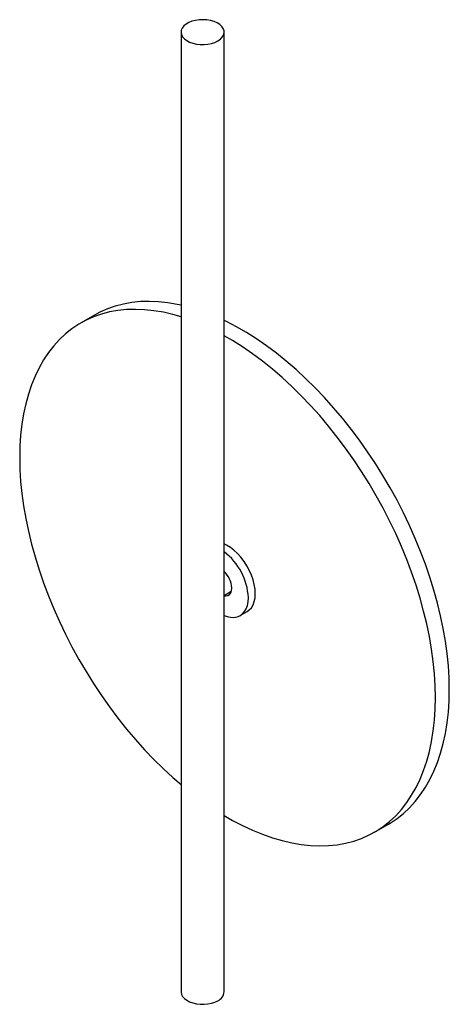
# Paper-space layout '_Isométrica' of a CAD drawing. Header units: millimetres. Extents: x -474 to -255, y -549 to -47.
import ezdxf

# ---------------------------------------------------------------- set-up
doc = ezdxf.new("R2010")
doc.units = ezdxf.units.MM

psp = doc.layouts.new('_Isométrica')

# ---------------------------------------------------------------- linework, layer by layer
at = {"color": 7, "linetype": 'Continuous', "lineweight": 25}
for p, q in [((-391.43, -52.94), (-391.43, -542.86)), ((-369.43, -542.86), (-369.43, -52.94)), ((-435.63, -197.39), (-442.7, -201.47)), ((-369.43, -340.46), (-365.8, -338.37)), ((-366.14, -338.56), (-365.88, -338.62)), ((-361.24, -350.74), (-357.71, -348.7)), ((-292.71, -461.29), (-285.64, -457.21))]:
    psp.add_line(p, q, dxfattribs=at)
at = {"color": 7, "linetype": 'Continuous', "lineweight": 25, "flags": 128}
for points in [[(-372.65, -57.43), (-371.39, -56.56), (-370.42, -55.56), (-369.77, -54.49), (-369.46, -53.37), (-369.5, -52.23), (-369.9, -51.11), (-370.63, -50.06), (-371.68, -49.09), (-373.01, -48.25), (-374.58, -47.56), (-376.34, -47.05), (-378.23, -46.72), (-380.19, -46.59), (-382.15, -46.67), (-384.07, -46.94), (-385.86, -47.42), (-387.48, -48.06), (-388.88, -48.87), (-390, -49.8), (-390.82, -50.84), (-391.3, -51.95), (-391.43, -53.08), (-391.21, -54.21), (-390.64, -55.3), (-389.75, -56.32), (-388.55, -57.22), (-387.1, -57.99), (-385.43, -58.6), (-383.6, -59.02), (-381.66, -59.25), (-379.69, -59.27), (-377.74, -59.1), (-375.88, -58.72), (-374.17, -58.16), (-372.65, -57.43)], [(-391.43, -192.31), (-393.41, -191.89), (-398.24, -191.06), (-402.99, -190.56), (-407.64, -190.37), (-412.18, -190.5), (-416.6, -190.95), (-420.89, -191.72), (-425.03, -192.8), (-429.03, -194.2), (-432.87, -195.91), (-435.63, -197.39)], [(-391.43, -198.31), (-395.57, -197.12), (-400.48, -195.97), (-405.32, -195.15), (-410.06, -194.64), (-414.71, -194.45), (-419.25, -194.58), (-423.67, -195.03), (-427.96, -195.8), (-432.1, -196.88), (-436.1, -198.28), (-439.94, -199.99), (-443.61, -202.01), (-447.1, -204.33), (-450.4, -206.94), (-453.51, -209.85), (-456.43, -213.04), (-459.13, -216.51), (-461.62, -220.24), (-463.89, -224.24), (-465.94, -228.48), (-467.76, -232.97), (-469.34, -237.68), (-470.69, -242.62), (-471.79, -247.76), (-472.66, -253.1), (-473.28, -258.61), (-473.65, -264.3), (-473.77, -270.15), (-473.65, -276.14), (-473.28, -282.26), (-472.66, -288.49), (-471.79, -294.82), (-470.69, -301.24), (-469.34, -307.73), (-467.76, -314.27), (-465.94, -320.86), (-463.89, -327.47), (-461.62, -334.08), (-459.13, -340.69), (-456.43, -347.28), (-453.51, -353.84), (-450.4, -360.34), (-447.1, -366.77), (-443.61, -373.12), (-439.94, -379.37), (-436.1, -385.51), (-432.1, -391.52), (-427.96, -397.4), (-423.67, -403.12), (-419.25, -408.67), (-414.71, -414.04), (-410.06, -419.22), (-405.32, -424.19), (-400.48, -428.95), (-395.57, -433.47), (-391.43, -437.06)], [(-254.57, -388.53), (-254.69, -382.54), (-255.06, -376.42), (-255.68, -370.19), (-256.54, -363.86), (-257.65, -357.44), (-259, -350.95), (-260.58, -344.41), (-262.4, -337.82), (-264.44, -331.21), (-266.72, -324.6), (-269.21, -317.98), (-271.91, -311.39), (-274.82, -304.84), (-277.94, -298.34), (-281.24, -291.91), (-284.73, -285.56), (-288.4, -279.31), (-292.24, -273.17), (-296.23, -267.15), (-300.38, -261.28), (-304.67, -255.56), (-309.09, -250.01), (-313.63, -244.64), (-318.27, -239.46), (-323.02, -234.49), (-327.86, -229.73), (-332.77, -225.21), (-337.75, -220.92), (-342.78, -216.87), (-347.85, -213.09), (-352.95, -209.57), (-358.07, -206.33), (-363.2, -203.37), (-368.32, -200.7), (-369.43, -200.16)], [(-261.64, -392.61), (-261.76, -386.62), (-262.13, -380.5), (-262.75, -374.27), (-263.61, -367.94), (-264.72, -361.52), (-266.07, -355.03), (-267.65, -348.49), (-269.47, -341.9), (-271.52, -335.3), (-273.79, -328.68), (-276.28, -322.07), (-278.98, -315.48), (-281.9, -308.92), (-285.01, -302.42), (-288.31, -295.99), (-291.8, -289.64), (-295.47, -283.39), (-299.31, -277.25), (-303.31, -271.24), (-307.45, -265.36), (-311.74, -259.64), (-316.16, -254.09), (-320.7, -248.72), (-325.35, -243.54), (-330.09, -238.57), (-334.93, -233.82), (-339.84, -229.29), (-344.82, -225), (-349.85, -220.96), (-354.92, -217.17), (-360.02, -213.66), (-365.14, -210.41), (-369.43, -207.92)], [(-353.56, -339.54), (-353.69, -337.29), (-354.06, -334.94), (-354.68, -332.52), (-355.54, -330.08), (-356.61, -327.67), (-357.87, -325.32), (-359.32, -323.08), (-360.91, -320.98), (-362.62, -319.08), (-364.43, -317.39), (-366.29, -315.95), (-368.18, -314.79), (-369.43, -314.17)], [(-369.43, -340.65), (-368.59, -340.72), (-367.58, -340.51), (-366.74, -339.97), (-366.11, -339.13), (-365.72, -338.01), (-365.58, -336.69)], [(-369.43, -350.66), (-367.96, -351.2), (-366.16, -351.6), (-364.44, -351.67), (-362.85, -351.41), (-361.41, -350.84), (-360.14, -349.95), (-359.07, -348.77), (-358.22, -347.31), (-357.6, -345.61), (-357.22, -343.69), (-357.1, -341.59)], [(-357.71, -348.7), (-356.61, -347.91), (-355.54, -346.73), (-354.68, -345.27), (-354.06, -343.57), (-353.69, -341.65), (-353.56, -339.54)], [(-285.64, -457.21), (-284.73, -456.67), (-281.24, -454.35), (-277.94, -451.73), (-274.82, -448.83), (-271.91, -445.64), (-269.21, -442.17), (-266.72, -438.44), (-264.44, -434.44), (-262.4, -430.2), (-260.58, -425.71), (-259, -421), (-257.65, -416.06), (-256.54, -410.92), (-255.68, -405.58), (-255.06, -400.06), (-254.69, -394.37), (-254.57, -388.53)], [(-369.43, -452.85), (-365.14, -455.31), (-360.02, -457.98), (-354.92, -460.35), (-349.85, -462.42), (-344.82, -464.19), (-339.84, -465.65), (-334.93, -466.79), (-330.09, -467.61), (-325.35, -468.12), (-320.7, -468.31), (-316.16, -468.18), (-311.74, -467.73), (-307.45, -466.96), (-303.31, -465.88), (-299.31, -464.48), (-295.47, -462.77), (-291.8, -460.75), (-288.31, -458.43), (-285.01, -455.82), (-281.9, -452.91), (-278.98, -449.72), (-276.28, -446.25), (-273.79, -442.52), (-271.52, -438.52), (-269.47, -434.28), (-267.65, -429.79), (-266.07, -425.08), (-264.72, -420.14), (-263.61, -415), (-262.75, -409.67), (-262.13, -404.15), (-261.76, -398.46), (-261.64, -392.61)], [(-391.43, -542.86), (-391.43, -543.01), (-391.21, -544.14), (-390.64, -545.23), (-389.75, -546.24), (-388.55, -547.15), (-387.1, -547.92), (-385.43, -548.52), (-383.6, -548.95), (-381.66, -549.17), (-379.69, -549.2), (-377.74, -549.02), (-375.88, -548.64), (-374.17, -548.08), (-372.65, -547.35)]]:
    psp.add_lwpolyline(points, dxfattribs=at)
at = {"color": 7, "linetype": 'Continuous', "lineweight": 25}
for centre, radius, start, end in [((-388.22, -343.13), 31.16, 2.8323, 52.9238), ((-378, -337.28), 12.44, 2.7535, 46.4233), ((-374.77, -542.43), 5.36, 293.2924, 355.3875)]:
    psp.add_arc(centre, radius, start, end, dxfattribs=at)

doc.saveas('drawing.dxf')
